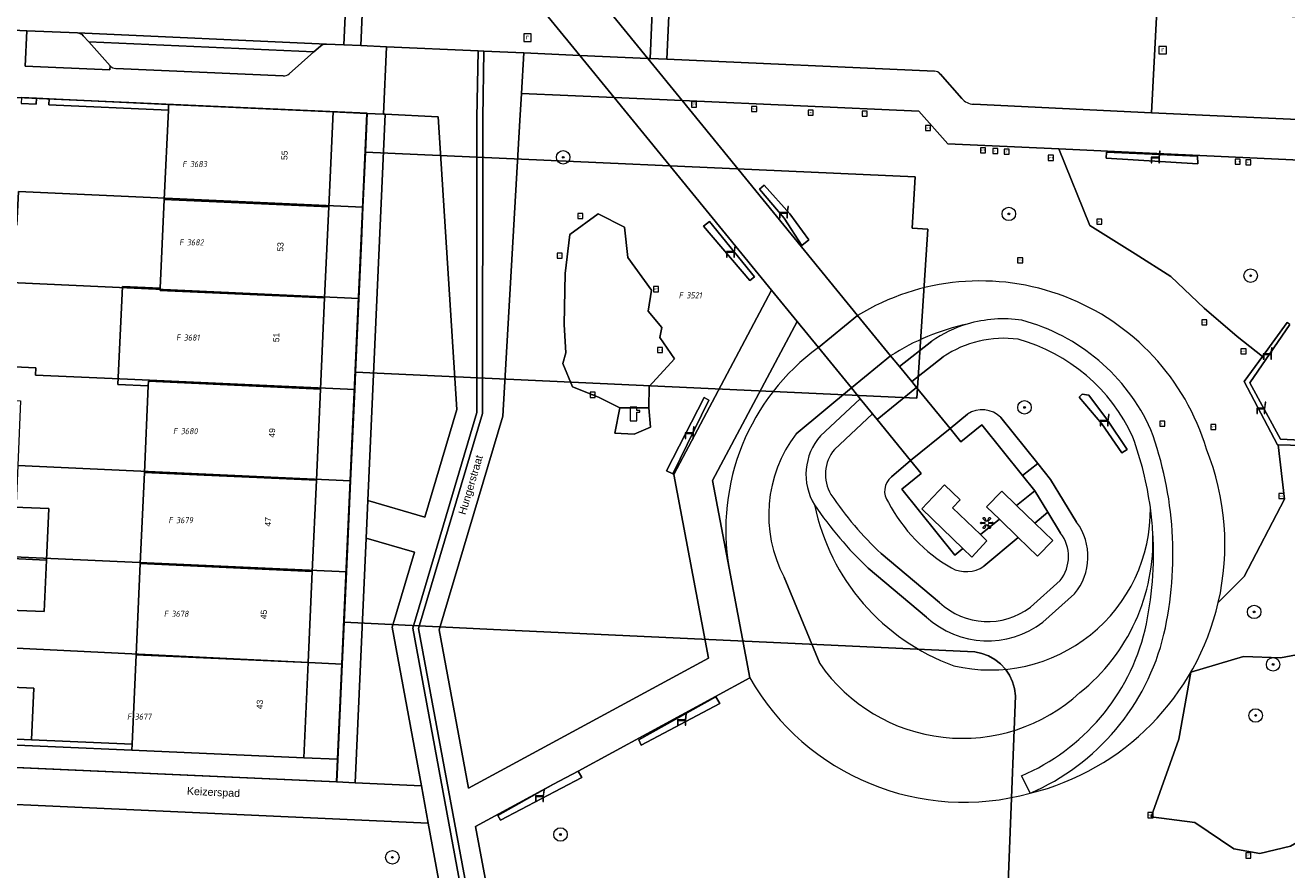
# Model space of a CAD drawing. Header units: metres. Extents: x 207466 to 209466, y 475780 to 477780.
# Tile 26 of 189: x 207797 to 207872, y 476339 to 476389. Entities that reach past the tile are written whole.
import ezdxf
from ezdxf.enums import TextEntityAlignment as Align

# ---------------------------------------------------------------- set-up
doc = ezdxf.new("R2010")
doc.units = ezdxf.units.M
doc.layers.get('0').update_dxf_attribs({"color": 253, "linetype": 'CONTINUOUS'})
for name, color, linetype, lineweight, true_color in [('B-RO-GR-BEPLANTING_CULTUUR_BOSPLANTSOEN-GV', 7, 'CONTINUOUS', 0, 0x6d8a47), ('B-RO-GR-BOOM-S', 7, 'CONTINUOUS', 0, 0x6d8a47), ('B-RO-OG-BEBOUWING-GV', 7, 'CONTINUOUS', 0, 0xa50000), ('B-RO-OG-BEBOUWING_LOODS-GV', 7, 'CONTINUOUS', 0, 0xa50000)]:
    doc.layers.add(name, color=color, linetype=linetype, lineweight=lineweight, true_color=true_color)
for name, color, linetype, lineweight in [('B-RO-IE-KUNSTOBJECT-S', 253, 'CONTINUOUS', 0), ('B-RO-IE-MEUBILAIR_WEGMEUBILAIR-S', 253, 'CONTINUOUS', 0), ('B-RO-IE-TERREINAFSCHEIDING_KUNSTMATIG_MUUR-GV', 253, 'CONTINUOUS', 0), ('B-RO-KL-POMP-S', 253, 'CONTINUOUS', 0), ('B-RO-OG-BEBOUWING-T18', 7, 'CONTINUOUS', 0), ('B-RO-OG-TERREIN_CULTUURSCHEIDING-GV', 253, 'CONTINUOUS', 0), ('B-RO-OG-TERREIN_ERF-GV', 253, 'CONTINUOUS', 0), ('B-RO-OG-TERREIN_ONBEGROEID-GV', 253, 'CONTINUOUS', 0), ('B-RO-OG-TOPOGRAFIE-T18', 7, 'CONTINUOUS', 0), ('B-RO-RI-GWA_RIOOLPUT-S', 253, 'CONTINUOUS', 0), ('B-RO-VH-VERHARDING_BEDRIJFSVLOERPLAAT-GV', 253, 'CONTINUOUS', 0), ('B-RO-VH-VERHARDING_BETON-GV', 253, 'CONTINUOUS', 0), ('B-RO-VH-VERHARDING_BETONSTRAATSTEEN-GV', 253, 'CONTINUOUS', 0), ('B-RO-VH-VERHARDING_HALFVERHARDING-GV', 253, 'CONTINUOUS', 0), ('B-RO-VH-VERHARDING_STRAATBAKSTEEN-GV', 253, 'CONTINUOUS', 0), ('B-RO-VH-VERHARDING_TEGEL-GV', 253, 'CONTINUOUS', 0), ('B-WE-KG-GRENS_PERCEEL-GV', 150, 'CONTINUOUS', 18), ('B-WE-KG-GRENS_PERCEEL-S', 150, 'CONTINUOUS', 25)]:
    doc.layers.add(name, color=color, linetype=linetype, lineweight=lineweight)
doc.styles.add('NLCS-ISO', font='NLCS-ISO.ttf')
doc.styles.add('NLCS-ISO-M200-T18', font='NLCS-ISO.ttf', dxfattribs={"height": 1.8})

# ---------------------------------------------------------------- blocks, each defined once
blk = doc.blocks.new('SKL-WATER_POMP-SO1')
at = {"color": 0, "linetype": 'ByBlock', "lineweight": -2, "flags": 128}
blk.add_lwpolyline([(1, 1.0924), (1, 2), (-1, 2), (-1, -2), (1, -2), (1, 0.5674), (1.8507, 0.5674), (1.8507, 1.0924), (1, 1.0924)], dxfattribs=at)
blk = doc.blocks.new('SRI-PUT_INSPECTIEPUT_RIOOLPUT-SO1')
at = {"color": 0, "linetype": 'ByBlock', "lineweight": -2, "flags": 128}
blk.add_lwpolyline([(-1.125, -1.125), (1.125, -1.125), (1.125, 1.125), (-1.125, 1.125), (-1.125, -1.125)], dxfattribs=at)
at = {"color": 0, "linetype": 'ByBlock', "lineweight": -2, "insert": (0, 0.2828), "char_height": 1.5, "attachment_point": 5, "line_spacing_factor": 0.8, "style": 'NLCS-ISO'}
blk.add_mtext('{\\C0;r}', dxfattribs=at)
blk = doc.blocks.new('SIE-WEG_ZITBANK-SO1')
at = {"color": 0, "linetype": 'ByBlock', "lineweight": -2, "flags": 128}
blk.add_lwpolyline([(-0.9125, -1.6313), (-0.9125, -0.2), (1.0875, -0.2), (1.0875, -1.6313), (1.2875, -1.6313), (1.2875, -0.2125), (1.5361, 1.7765), (1.3346, 1.7765), (1.1125, 0), (-1.1125, 0), (-1.1125, -1.6313), (-0.9125, -1.6313)], dxfattribs=at)
blk = doc.blocks.new('SIE-WEG_SPEELTOESTEL-SO1')
at = {"lineweight": -2, "flags": 128}
blk.add_lwpolyline([(-0.75, -0.75), (0.75, -0.75), (0.75, 0.75), (-0.75, 0.75), (-0.75, -0.75)], dxfattribs=at)
at = {"lineweight": -2, "insert": (0, 0), "char_height": 0.45, "attachment_point": 5, "line_spacing_factor": 0.8, "style": 'NLCS-ISO'}
blk.add_mtext('{\\C256;SPT}', dxfattribs=at)
blk = doc.blocks.new('SIE-KUNSTOBJECT-SO1')
at = {"color": 0, "linetype": 'ByBlock', "lineweight": -2, "extrusion": (0, 0, -1), "flags": 128}
blk.add_lwpolyline([(-0.2657, -0.73, -0.7002), (0.2657, -0.73), (0.557, -1.5303, 1), (1.0468, -1.2475), (0.4994, -0.5951, -0.7002), (0.7651, -0.1349), (1.6037, -0.2828, 1), (1.6037, 0.2828), (0.7651, 0.1349, -0.7002), (0.4994, 0.5951), (1.0468, 1.2475, 1), (0.557, 1.5303), (0.2657, 0.73, -0.7002), (-0.2657, 0.73), (-0.557, 1.5303, 1), (-1.0468, 1.2475), (-0.4994, 0.5951, -0.7002), (-0.7651, 0.1349), (-1.6037, 0.2828, 1), (-1.6037, -0.2828), (-0.7651, -0.1349, -0.7002), (-0.4994, -0.5951), (-1.0468, -1.2475, 1), (-0.557, -1.5303), (-0.2657, -0.73)], format="xyb", dxfattribs=at)
blk = doc.blocks.new('SGR-BOOM_01-SO1')
at = {"linetype": 'Continuous'}
h = blk.add_hatch(color=0, dxfattribs=at)
edge = h.paths.add_edge_path()
edge.add_arc((0, 0), 0.25, 0, 360)
at = {"color": 0, "linetype": 'ByBlock', "lineweight": -2}
for radius in [2, 0.25]:
    blk.add_circle((0, 0), radius, dxfattribs=at)
blk = doc.blocks.new('SKG-PERCEELNUMMER-SO')
at = {"style": 'NLCS-ISO', "oblique": 10, "flags": 1}
blk.add_attdef('GEMEENTECODE', text='', height=1.8, dxfattribs=at).set_placement((0, 2.55), align=Align.MIDDLE_CENTER)
at = {"style": 'NLCS-ISO', "oblique": 10}
blk.add_attdef('SECTIE', text='', height=1.8, dxfattribs=at).set_placement((-0.5, 0), align=Align.MIDDLE_RIGHT)
blk.add_attdef('PERCEELNUMMER', text='', height=1.8, dxfattribs=at).set_placement((0.5, 0), align=Align.MIDDLE_LEFT)

msp = doc.modelspace()

# ---------------------------------------------------------------- linework, layer by layer
at = {"layer": 'B-RO-GR-BEPLANTING_CULTUUR_BOSPLANTSOEN-GV', "flags": 128}
msp.add_lwpolyline([(207866.47, 476350.996), (207865.743, 476347.021), (207864.125, 476342.423), (207866.693, 476342.107), (207869.004, 476340.547), (207870.548, 476340.271), (207872.361, 476340.69), (207873.593, 476341.398), (207875.263, 476343.19), (207876.303, 476345.136), (207876.409, 476347.216), (207876.376, 476350.182), (207874.772, 476351.436), (207872.725, 476352.028), (207871.769, 476351.839), (207869.584, 476351.93), (207866.47, 476350.996)], dxfattribs=at)
at = {"layer": 'B-RO-IE-TERREINAFSCHEIDING_KUNSTMATIG_MUUR-GV', "flags": 128}
for points in [[(207798.136, 476384.951), (207797.237, 476384.992), (207797.221, 476384.643), (207798.12, 476384.602), (207798.136, 476384.951)], [(207805.954, 476384.594), (207798.885, 476384.917), (207798.869, 476384.567), (207805.938, 476384.244), (207805.954, 476384.594)], [(207797.836, 476346.993), (207794.739, 476347.13), (207794.723, 476346.78), (207803.779, 476346.381), (207803.794, 476346.731), (207797.836, 476346.993)]]:
    msp.add_lwpolyline(points, dxfattribs=at)
at = {"layer": 'B-RO-OG-BEBOUWING-GV', "flags": 128}
for points in [[(207815.686, 476384.149), (207805.954, 476384.594), (207805.938, 476384.244), (207805.7, 476378.97), (207815.432, 476378.53), (207815.686, 476384.149)], [(207815.432, 476378.53), (207805.7, 476378.97), (207805.462, 476373.715), (207805.456, 476373.578), (207815.188, 476373.137), (207815.432, 476378.53)], [(207815.188, 476373.137), (207805.456, 476373.578), (207805.462, 476373.715), (207803.217, 476373.817), (207802.955, 476368.023), (207804.753, 476367.941), (207804.765, 476368.205), (207814.944, 476367.745), (207815.188, 476373.137)], [(207814.944, 476367.745), (207804.765, 476368.205), (207804.753, 476367.941), (207804.521, 476362.812), (207814.7, 476362.352), (207814.944, 476367.745)], [(207814.7, 476362.352), (207804.521, 476362.812), (207804.278, 476357.42), (207814.457, 476356.959), (207814.7, 476362.352)], [(207798.856, 476360.671), (207796.804, 476360.761), (207796.672, 476357.712), (207798.723, 476357.623), (207798.856, 476360.671)], [(207798.723, 476357.623), (207796.672, 476357.712), (207796.539, 476354.663), (207798.59, 476354.574), (207798.723, 476357.623)], [(207814.457, 476356.959), (207804.278, 476357.42), (207804.034, 476352.027), (207814.213, 476351.566), (207814.457, 476356.959)], [(207814.213, 476351.566), (207804.034, 476352.027), (207803.794, 476346.731), (207803.779, 476346.381), (207813.958, 476345.921), (207814.213, 476351.566)], [(207797.97, 476350.04), (207794.873, 476350.177), (207794.739, 476347.13), (207797.836, 476346.993), (207797.97, 476350.04)]]:
    msp.add_lwpolyline(points, dxfattribs=at)
at = {"layer": 'B-RO-OG-BEBOUWING_LOODS-GV', "flags": 128}
for points in [[(207852.965, 476358.306), (207853.491, 476357.796), (207854.395, 476358.767), (207854.004, 476359.141), (207852.363, 476360.71), (207852.817, 476361.197), (207851.882, 476362.083), (207850.547, 476360.649), (207852.965, 476358.306)], [(207856.145, 476360.862), (207855.271, 476361.709), (207854.372, 476360.783), (207855.131, 476360.047), (207856.242, 476358.969), (207857.395, 476357.851), (207858.295, 476358.778), (207857.234, 476359.807), (207856.145, 476360.862)]]:
    msp.add_lwpolyline(points, dxfattribs=at)
at = {"layer": 'B-RO-OG-TERREIN_CULTUURSCHEIDING-GV', "flags": 128}
for points in [[(207801.227, 476388.287), (207800.902, 476388.652), (207800.828, 476388.719), (207800.743, 476388.77), (207800.649, 476388.804), (207800.551, 476388.818), (207797.566, 476388.951), (207797.471, 476386.853), (207802.474, 476386.63), (207802.485, 476386.881), (207801.227, 476388.287)], [(207841.643, 476373.602), (207832.336, 476385), (207826.842, 476385.245), (207826.745, 476383.644), (207825.733, 476366.137), (207821.975, 476353.505), (207823.708, 476344.132), (207837.909, 476351.818), (207835.864, 476362.688), (207841.643, 476373.602)], [(207872.01, 476361.224), (207871.639, 476364.451), (207871.598, 476364.452), (207869.616, 476368.192), (207870.7, 476369.681), (207869.213, 476370.859), (207867.255, 476372.527), (207865.284, 476374.411), (207863.176, 476375.757), (207860.491, 476377.43), (207858.65, 476381.954), (207852.081, 476382.264), (207850.371, 476384.197), (207836.363, 476384.821), (207846.737, 476372.099)], [(207821.907, 476383.865), (207818.782, 476384.008), (207817.749, 476361.151), (207821.118, 476360.165), (207823.013, 476366.533), (207821.907, 476383.865)], [(207875.478, 476381.178), (207864.021, 476381.701), (207858.65, 476381.954), (207860.491, 476377.43), (207863.176, 476375.757), (207865.284, 476374.411), (207867.255, 476372.527), (207869.213, 476370.859), (207870.7, 476369.681), (207872.159, 476371.684)], [(207861.478, 476381.762), (207866.853, 476381.537), (207866.877, 476381.074), (207861.461, 476381.413), (207861.478, 476381.762)], [(207840.933, 476379.573), (207841.207, 476379.804), (207842.731, 476378.123), (207843.859, 476376.57), (207843.442, 476376.246), (207842.39, 476377.851), (207840.933, 476379.573)], [(207834.379, 476366.632), (207834.479, 476365.491), (207833.503, 476365.082), (207832.362, 476365.138), (207832.667, 476366.638), (207831.395, 476367.275), (207829.87, 476367.881), (207829.288, 476369.261), (207829.474, 476369.895), (207829.366, 476371.576), (207829.419, 476374.584), (207829.707, 476376.901), (207831.388, 476378.113), (207832.93, 476377.334), (207833.14, 476375.53), (207834.543, 476373.603), (207834.347, 476372.357), (207835.142, 476371.395), (207835.025, 476370.803), (207835.892, 476369.545), (207834.402, 476367.896), (207834.379, 476366.632)], [(207837.618, 476377.38), (207837.974, 476377.667), (207840.636, 476374.396), (207840.368, 476374.173), (207837.618, 476377.38)], [(207844.416, 476370.206), (207843.154, 476371.751), (207838.156, 476362.342), (207839.134, 476357.15)], [(207846.737, 476372.099), (207848.694, 476369.714)], [(207872.318, 476371.569), (207869.963, 476368.113), (207871.763, 476364.773), (207875.321, 476364.605)], [(207843.104, 476365.096), (207846.375, 476367.811), (207844.416, 476370.206)], [(207848.694, 476369.714), (207849.214, 476369.081), (207851.128, 476370.586)], [(207851.808, 476369.658), (207849.943, 476368.192), (207850.226, 476367.848), (207852.227, 476365.41), (207853.242, 476366.27)], [(207846.891, 476367.178), (207846.375, 476367.811), (207843.104, 476365.096)], [(207837.65, 476367.243), (207837.94, 476367.093), (207835.802, 476362.721), (207835.421, 476362.907), (207837.65, 476367.243)], [(207844.539, 476364.984), (207846.891, 476367.178)], [(207860.426, 476367.395), (207861.538, 476365.897), (207862.691, 476364.168), (207862.371, 476363.965), (207861.195, 476365.695), (207859.851, 476367.265), (207860.024, 476367.452), (207860.426, 476367.395)], [(207848.744, 476362.548), (207849.878, 476363.523), (207847.898, 476365.938), (207847.618, 476366.283), (207845.364, 476364.178)], [(207853.242, 476366.27), (207852.227, 476365.41)], [(207852.227, 476365.41), (207852.853, 476364.631), (207854.089, 476365.625), (207856.501, 476362.624), (207857.398, 476363.345), (207855.216, 476366.059)], [(207855.216, 476366.059), (207857.398, 476363.345), (207858.165, 476362.39), (207859.7, 476359.868)], [(207875.309, 476364.342), (207871.639, 476364.451), (207872.01, 476361.224), (207869.614, 476356.645), (207868.09, 476355.121)], [(207855.131, 476360.047), (207854.004, 476359.141), (207854.395, 476358.767), (207853.491, 476357.796), (207852.965, 476358.306), (207852.49, 476357.924), (207849.358, 476361.822), (207850.505, 476362.743), (207849.878, 476363.523), (207848.744, 476362.548)], [(207857.222, 476361.728), (207856.145, 476360.862), (207857.234, 476359.807), (207857.998, 476360.452), (207857.222, 476361.728)], [(207868.09, 476355.121), (207869.614, 476356.645), (207872.01, 476361.224)], [(207858.747, 476359.221), (207857.998, 476360.452), (207857.234, 476359.807), (207858.295, 476358.778), (207857.395, 476357.851), (207856.242, 476358.969), (207854.213, 476357.257)], [(207854.213, 476357.257), (207856.242, 476358.969), (207855.131, 476360.047)], [(207820.503, 476358.096), (207817.649, 476358.925), (207816.994, 476344.452), (207820.916, 476344.275), (207819.181, 476353.654), (207820.503, 476358.096)], [(207848.131, 476358.007), (207851.582, 476355.115)], [(207839.134, 476357.15), (207840.358, 476350.652)], [(207844.496, 476351.504), (207842.392, 476356.618)], [(207842.392, 476356.618), (207844.496, 476351.504)], [(207850.821, 476354.252), (207847.366, 476357.148)], [(207856.968, 476354.836), (207858.736, 476356.42)], [(207859.571, 476355.624), (207857.702, 476353.95)], [(207866.47, 476350.996), (207869.584, 476351.93), (207871.769, 476351.839), (207872.725, 476352.028), (207874.772, 476351.436), (207876.376, 476350.182), (207876.409, 476347.216), (207876.303, 476345.136), (207875.263, 476343.19), (207873.593, 476341.398), (207872.361, 476340.69), (207870.548, 476340.271), (207869.004, 476340.547), (207866.693, 476342.107), (207864.125, 476342.423), (207865.743, 476347.021), (207866.47, 476350.996)], [(207840.358, 476350.652), (207830.19, 476345.144), (207830.41, 476344.764), (207825.608, 476342.226), (207825.44, 476342.506), (207828.741, 476344.359), (207824.129, 476341.861), (207824.752, 476338.49), (207825.694, 476333.329), (207901.364, 476329.964), (207901.323, 476331.085)], [(207833.78, 476346.982), (207838.355, 476349.536), (207838.582, 476349.139), (207833.931, 476346.676), (207833.78, 476346.982)], [(207815.956, 476345.844), (207813.958, 476345.921), (207803.779, 476346.381), (207794.723, 476346.78), (207794.666, 476345.46), (207815.895, 476344.501), (207815.956, 476345.844)], [(207856.944, 476343.828), (207856.433, 476344.86)], [(207821.327, 476342.054), (207773.367, 476344.219), (207772.963, 476335.751), (207822.911, 476333.43), (207822.077, 476337.998), (207821.327, 476342.054)]]:
    msp.add_lwpolyline(points, dxfattribs=at)
at = {"layer": 'B-RO-OG-TERREIN_CULTUURSCHEIDING-GV'}
for centre, radius, start, end in [((207854.012, 476360.181), 13.963, 16.72062, 121.39862), ((207854.012, 476360.181), 13.963, 16.72062, 121.39862), ((207856.06, 476358.318), 13.569, 102.03186, 122.87569), ((207856.06, 476358.318), 13.569, 102.03186, 122.87569), ((207855.354, 476364.431), 7.466, 106.52121, 124.47526), ((207855.37, 476364.382), 7.518, 81.60022, 106.52824), ((207853.466, 476360.557), 11.655, 24.20119, 75.0754), ((207855.366, 476364.406), 6.343, 82.12648, 124.11783), ((207852.263, 476359.435), 13.326, 126.0736, 189.87334), ((207852.263, 476359.435), 13.326, 126.0736, 189.87334), ((207853.474, 476360.565), 10.495, 24.39882, 74.74938), ((207854.1, 476364.96), 1.566, 44.56507, 123.23262), ((207854.1, 476364.96), 1.566, 44.56507, 123.23262), ((207849.339, 476360.303), 7.864, 142.45387, 207.94502), ((207849.339, 476360.303), 7.864, 142.45387, 207.94502), ((207847.16, 476362.7), 3.477, 138.93063, 211.38231), ((207843.949, 476357.948), 20.31, 7.88118, 20.01653), ((207844.043, 476357.973), 21.362, 347.17933, 20.15843), ((207847.162, 476362.699), 2.328, 140.54784, 210.75649), ((207853.331, 476358.539), 15.149, 346.9603, 21.93461), ((207853.331, 476358.539), 15.149, 346.9603, 21.93461), ((207849.412, 476361.706), 1.075, 128.42253, 218.08712), ((207849.412, 476361.706), 1.075, 128.42253, 218.08712), ((207862.747, 476373.417), 21.239, 214.10412, 226.5137), ((207857.179, 476365.573), 9.732, 207.73916, 239.81988), ((207857.179, 476365.573), 9.732, 207.73916, 239.81988), ((207862.763, 476373.428), 22.408, 214.02771, 226.59725), ((207856.831, 476363.507), 12.907, 191.70158, 250.04138), ((207856.831, 476363.507), 12.907, 191.70158, 250.04138), ((207854.596, 476360.595), 9.472, 256.74954, 0.83606), ((207854.596, 476360.595), 9.472, 256.74954, 0.83606), ((207844.532, 476358.035), 19.721, 3.53359, 7.86464), ((207856.94, 476357.828), 3.432, 320.04681, 36.47115), ((207856.941, 476357.828), 2.281, 321.89055, 37.65943), ((207852.678, 476358.796), 11.545, 308.72427, 2.25192), ((207852.678, 476358.796), 11.545, 308.72427, 2.25192), ((207844.108, 476357.969), 20.147, 347.17308, 3.64584), ((207853.168, 476358.837), 1.894, 242.27988, 303.48648), ((207853.168, 476358.837), 1.894, 242.27988, 303.48648), ((207854.441, 476358.18), 4.191, 226.99119, 307.07815), ((207853.332, 476358.54), 15.149, 283.79354, 346.95715), ((207853.332, 476358.54), 15.149, 283.79354, 346.95715), ((207854.44, 476358.179), 5.34, 227.33224, 307.64168), ((207851.483, 476356.476), 12.627, 293.08126, 346.34854), ((207851.483, 476356.477), 13.778, 293.35278, 346.38128), ((207852.946, 476357.358), 10.28, 214.71649, 312.57863), ((207852.946, 476357.358), 10.28, 214.71649, 312.57863), ((207853.043, 476357.915), 14.617, 209.79277, 285.47963), ((207853.043, 476357.915), 14.617, 209.79277, 285.47963)]:
    msp.add_arc(centre, radius, start, end, dxfattribs=at)
at = {"layer": 'B-RO-OG-TERREIN_ERF-GV', "flags": 128}
for points in [[(207794.873, 476350.177), (207797.97, 476350.04), (207797.836, 476346.993), (207803.794, 476346.731), (207804.034, 476352.027), (207804.278, 476357.42), (207804.521, 476362.812), (207804.753, 476367.941), (207802.955, 476368.023), (207803.217, 476373.817), (207805.462, 476373.715), (207805.7, 476378.97), (207805.938, 476384.244), (207798.869, 476384.567), (207798.885, 476384.917), (207798.136, 476384.951), (207798.12, 476384.602), (207797.221, 476384.643)], [(207817.683, 476384.058), (207815.686, 476384.149), (207815.432, 476378.53), (207815.188, 476373.137), (207814.944, 476367.745), (207814.7, 476362.352), (207814.457, 476356.959), (207814.213, 476351.566), (207813.958, 476345.921), (207815.956, 476345.844), (207817.683, 476384.058)], [(207796.804, 476360.761), (207798.856, 476360.671), (207798.723, 476357.623), (207798.59, 476354.574), (207796.539, 476354.663)]]:
    msp.add_lwpolyline(points, dxfattribs=at)
at = {"layer": 'B-RO-OG-TERREIN_ONBEGROEID-GV', "flags": 128}
for points in [[(207861.478, 476381.762), (207861.461, 476381.413), (207866.877, 476381.074), (207866.853, 476381.537), (207861.478, 476381.762)], [(207840.933, 476379.573), (207842.39, 476377.851), (207843.442, 476376.246), (207843.859, 476376.57), (207842.731, 476378.123), (207841.207, 476379.804), (207840.933, 476379.573)], [(207832.667, 476366.638), (207834.379, 476366.632), (207834.402, 476367.896), (207835.892, 476369.545), (207835.025, 476370.803), (207835.142, 476371.395), (207834.347, 476372.357), (207834.543, 476373.603), (207833.14, 476375.53), (207832.93, 476377.334), (207831.388, 476378.113), (207829.707, 476376.901), (207829.419, 476374.584), (207829.366, 476371.576), (207829.474, 476369.895), (207829.288, 476369.261), (207829.87, 476367.881), (207831.395, 476367.275), (207832.667, 476366.638)], [(207837.618, 476377.38), (207840.368, 476374.173), (207840.636, 476374.396), (207837.974, 476377.667), (207837.618, 476377.38)], [(207871.763, 476364.773), (207869.963, 476368.113), (207872.318, 476371.569), (207872.159, 476371.684), (207870.7, 476369.681), (207869.616, 476368.192), (207871.598, 476364.452), (207871.639, 476364.451), (207875.309, 476364.342), (207875.321, 476364.605), (207871.763, 476364.773)], [(207837.65, 476367.243), (207835.421, 476362.907), (207835.802, 476362.721), (207837.94, 476367.093), (207837.65, 476367.243)], [(207860.426, 476367.395), (207860.024, 476367.452), (207859.851, 476367.265), (207861.195, 476365.695), (207862.371, 476363.965), (207862.691, 476364.168), (207861.538, 476365.897), (207860.426, 476367.395)], [(207833.78, 476346.982), (207833.931, 476346.676), (207838.582, 476349.139), (207838.355, 476349.536), (207833.78, 476346.982)], [(207830.41, 476344.764), (207830.19, 476345.144), (207828.741, 476344.359), (207825.44, 476342.506), (207825.608, 476342.226), (207830.41, 476344.764)]]:
    msp.add_lwpolyline(points, dxfattribs=at)
at = {"layer": 'B-RO-VH-VERHARDING_BEDRIJFSVLOERPLAAT-GV', "flags": 128}
for points in [[(207846.737, 476372.099), (207844.416, 476370.206), (207846.375, 476367.811), (207848.694, 476369.714), (207846.737, 476372.099)], [(207850.226, 476367.848), (207847.898, 476365.938), (207849.878, 476363.523), (207852.227, 476365.41), (207850.226, 476367.848)]]:
    msp.add_lwpolyline(points, dxfattribs=at)
at = {"layer": 'B-RO-VH-VERHARDING_BETON-GV', "flags": 128}
msp.add_lwpolyline([(207834.379, 476366.632), (207832.667, 476366.638), (207832.362, 476365.138), (207833.503, 476365.082), (207834.479, 476365.491), (207834.379, 476366.632)], dxfattribs=at)
at = {"layer": 'B-RO-VH-VERHARDING_BETONSTRAATSTEEN-GV', "flags": 128}
for points in [[(207763.664, 476390.461), (207772.824, 476390.053), (207774.883, 476389.961), (207778.629, 476389.794), (207782.076, 476389.641), (207783.225, 476389.59), (207789.224, 476389.323), (207790.373, 476389.271), (207793.82, 476389.118), (207797.566, 476388.951), (207800.551, 476388.818), (207815.298, 476388.161), (207816.33, 476388.115), (207816.597, 476394.109), (207816.49, 476394.114), (207805.501, 476394.604), (207803.503, 476394.693), (207799.096, 476394.889), (207785.939, 476395.475), (207784.164, 476395.554), (207763.879, 476396.457), (207763.664, 476390.461)], [(207829.248, 476393.546), (207825.211, 476393.726), (207830.3, 476387.493), (207834.33, 476387.314), (207829.248, 476393.546)], [(207859.964, 476392.178), (207848.708, 476392.679), (207846.71, 476392.768), (207835.721, 476393.258), (207835.454, 476387.264), (207851.282, 476386.559)], [(207853.592, 476384.596), (207864.13, 476384.098), (207864.451, 476390.126)], [(207927.541, 476387.281), (207920.719, 476387.642), (207918.574, 476387.756), (207901.88, 476388.519), (207900.139, 476387.133), (207899.561, 476386.97), (207898.402, 476387.047), (207883.968, 476387.754), (207883.955, 476387.578), (207880.749, 476387.798), (207879.135, 476389.472), (207864.902, 476390.106), (207864.451, 476390.126), (207864.13, 476384.098), (207893.13, 476382.775)], [(207800.551, 476388.818), (207800.649, 476388.804), (207800.743, 476388.77), (207800.828, 476388.719), (207800.902, 476388.652), (207801.227, 476388.287), (207814.555, 476387.694), (207814.946, 476388.037), (207815.023, 476388.093), (207815.11, 476388.133), (207815.203, 476388.156), (207815.298, 476388.161), (207800.551, 476388.818)], [(207814.555, 476387.694), (207801.227, 476388.287), (207802.485, 476386.881)], [(207813.084, 476386.398), (207814.555, 476387.694)], [(207834.33, 476387.314), (207830.3, 476387.493), (207832.336, 476385), (207836.363, 476384.821), (207834.33, 476387.314)], [(207802.836, 476386.714), (207812.732, 476386.274)], [(207851.634, 476386.391), (207852.913, 476384.946)], [(207836.363, 476384.821), (207832.336, 476385), (207841.643, 476373.602), (207843.154, 476371.751), (207844.416, 476370.206), (207846.737, 476372.099), (207836.363, 476384.821)], [(207850.226, 476367.848), (207849.943, 476368.192), (207849.214, 476369.081), (207848.694, 476369.714), (207846.375, 476367.811), (207846.891, 476367.178), (207847.618, 476366.283), (207847.898, 476365.938), (207850.226, 476367.848)], [(207854.089, 476365.625), (207852.853, 476364.631), (207852.227, 476365.41), (207849.878, 476363.523), (207850.505, 476362.743), (207849.358, 476361.822), (207852.49, 476357.924), (207852.965, 476358.306), (207850.547, 476360.649), (207851.882, 476362.083), (207852.817, 476361.197), (207852.363, 476360.71), (207854.004, 476359.141), (207855.131, 476360.047), (207854.372, 476360.783), (207855.271, 476361.709), (207856.145, 476360.862), (207857.222, 476361.728), (207856.501, 476362.624), (207854.089, 476365.625)]]:
    msp.add_lwpolyline(points, dxfattribs=at)
at = {"layer": 'B-RO-VH-VERHARDING_BETONSTRAATSTEEN-GV'}
for centre, radius, start, end in [((207802.859, 476387.216), 0.502, 221.78159, 267.32975), ((207812.754, 476386.774), 0.501, 267.53633, 311.27561), ((207851.256, 476386.051), 0.508, 41.92136, 87.0509), ((207853.63, 476385.503), 0.907, 217.83919, 267.62186)]:
    msp.add_arc(centre, radius, start, end, dxfattribs=at)
at = {"layer": 'B-RO-VH-VERHARDING_HALFVERHARDING-GV', "flags": 128}
for points in [[(207851.128, 476370.586), (207849.214, 476369.081), (207849.943, 476368.192), (207851.808, 476369.658)], [(207847.618, 476366.283), (207846.891, 476367.178), (207844.539, 476364.984)], [(207845.364, 476364.178), (207847.618, 476366.283)], [(207859.7, 476359.868), (207858.165, 476362.39), (207857.398, 476363.345), (207856.501, 476362.624), (207857.222, 476361.728), (207857.998, 476360.452), (207858.747, 476359.221)], [(207851.582, 476355.115), (207848.131, 476358.007)], [(207847.366, 476357.148), (207850.821, 476354.252)], [(207858.736, 476356.42), (207856.968, 476354.836)], [(207857.702, 476353.95), (207859.571, 476355.624)], [(207856.433, 476344.86), (207856.944, 476343.828)]]:
    msp.add_lwpolyline(points, dxfattribs=at)
at = {"layer": 'B-RO-VH-VERHARDING_HALFVERHARDING-GV'}
for centre, radius, start, end in [((207855.354, 476364.431), 7.466, 106.52121, 124.47526), ((207855.37, 476364.382), 7.518, 81.60022, 106.52824), ((207853.466, 476360.557), 11.655, 24.20119, 75.0754), ((207855.366, 476364.406), 6.343, 82.12648, 124.11783), ((207853.474, 476360.565), 10.495, 24.39882, 74.74938), ((207847.16, 476362.7), 3.477, 138.93063, 211.38231), ((207843.949, 476357.948), 20.31, 7.88118, 20.01653), ((207844.043, 476357.973), 21.362, 347.17933, 20.15843), ((207847.162, 476362.699), 2.328, 140.54784, 210.75649), ((207862.747, 476373.417), 21.239, 214.10412, 226.5137), ((207862.763, 476373.428), 22.408, 214.02771, 226.59725), ((207844.532, 476358.035), 19.721, 3.53359, 7.86464), ((207856.94, 476357.828), 3.432, 320.04681, 36.47115), ((207856.941, 476357.828), 2.281, 321.89055, 37.65943), ((207844.108, 476357.969), 20.147, 347.17308, 3.64584), ((207854.441, 476358.18), 4.191, 226.99119, 307.07815), ((207854.44, 476358.179), 5.34, 227.33224, 307.64168), ((207851.483, 476356.476), 12.627, 293.08126, 346.34854), ((207851.483, 476356.477), 13.778, 293.35278, 346.38128)]:
    msp.add_arc(centre, radius, start, end, dxfattribs=at)
at = {"layer": 'B-RO-VH-VERHARDING_STRAATBAKSTEEN-GV', "flags": 128}
for points in [[(207817.596, 476394.065), (207816.597, 476394.109), (207816.33, 476388.115), (207817.329, 476388.071), (207817.596, 476394.065)], [(207825.211, 476393.726), (207818.638, 476394.018), (207817.596, 476394.065), (207817.329, 476388.071), (207818.86, 476388.003), (207824.268, 476387.762), (207824.608, 476387.747), (207826.986, 476387.641), (207830.3, 476387.493), (207825.211, 476393.726)], [(207834.722, 476393.302), (207833.573, 476393.353), (207829.377, 476393.54), (207829.248, 476393.546), (207834.33, 476387.314), (207834.455, 476387.308), (207834.722, 476393.302)], [(207835.721, 476393.258), (207834.722, 476393.302), (207834.455, 476387.308), (207835.454, 476387.264), (207835.721, 476393.258)], [(207823.247, 476338.213), (207820.403, 476353.589), (207824.203, 476366.36), (207824.204, 476383.791), (207824.268, 476387.762), (207818.86, 476388.003), (207818.682, 476384.012), (207818.782, 476384.008), (207821.907, 476383.865), (207823.013, 476366.533), (207821.118, 476360.165), (207817.749, 476361.151), (207817.649, 476358.925), (207820.503, 476358.096), (207819.181, 476353.654), (207820.916, 476344.275), (207821.327, 476342.054), (207822.077, 476337.998)], [(207824.608, 476387.747), (207824.268, 476387.762), (207824.204, 476383.791), (207824.203, 476366.36), (207820.403, 476353.589), (207823.247, 476338.213), (207825.944, 476323.442), (207828.056, 476311.687), (207825.142, 476297.94), (207822.445, 476285.177), (207822.789, 476285.161), (207825.474, 476297.87), (207828.403, 476311.682), (207826.279, 476323.502), (207823.582, 476338.275), (207820.752, 476353.57), (207824.543, 476366.31), (207824.544, 476383.788), (207824.608, 476387.747)], [(207824.752, 476338.49), (207824.129, 476341.861), (207828.741, 476344.359), (207830.19, 476345.144), (207840.358, 476350.652), (207839.134, 476357.15), (207838.156, 476362.342), (207843.154, 476371.751), (207841.643, 476373.602), (207835.864, 476362.688), (207837.909, 476351.818), (207823.708, 476344.132), (207821.975, 476353.505), (207825.733, 476366.137), (207826.745, 476383.644), (207826.842, 476385.245), (207826.986, 476387.641), (207824.608, 476387.747), (207824.544, 476383.788), (207824.543, 476366.31), (207820.752, 476353.57), (207823.582, 476338.275)]]:
    msp.add_lwpolyline(points, dxfattribs=at)
at = {"layer": 'B-RO-VH-VERHARDING_TEGEL-GV', "flags": 128}
for points in [[(207797.566, 476388.951), (207793.82, 476389.118)], [(207802.485, 476386.881), (207802.474, 476386.63), (207797.471, 476386.853), (207797.566, 476388.951)], [(207797.237, 476384.992), (207798.136, 476384.951), (207798.885, 476384.917), (207805.954, 476384.594), (207815.686, 476384.149), (207817.683, 476384.058), (207818.682, 476384.012), (207818.86, 476388.003), (207817.329, 476388.071), (207816.33, 476388.115), (207815.298, 476388.161), (207815.203, 476388.156), (207815.11, 476388.133), (207815.023, 476388.093), (207814.946, 476388.037), (207814.555, 476387.694), (207813.084, 476386.398)], [(207830.3, 476387.493), (207826.986, 476387.641), (207826.842, 476385.245), (207832.336, 476385), (207830.3, 476387.493)], [(207851.282, 476386.559), (207835.454, 476387.264), (207834.455, 476387.308), (207834.33, 476387.314), (207836.363, 476384.821), (207850.371, 476384.197), (207852.081, 476382.264), (207858.65, 476381.954), (207864.021, 476381.701), (207875.478, 476381.178), (207897.559, 476380.171)], [(207812.732, 476386.274), (207802.836, 476386.714)], [(207852.913, 476384.946), (207851.634, 476386.391)], [(207864.13, 476384.098), (207853.592, 476384.596)], [(207818.782, 476384.008), (207818.682, 476384.012), (207817.683, 476384.058), (207815.956, 476345.844), (207815.895, 476344.501), (207816.994, 476344.452), (207817.649, 476358.925), (207817.749, 476361.151), (207818.782, 476384.008)], [(207893.794, 476382.704), (207893.13, 476382.775), (207864.13, 476384.098)], [(207794.666, 476345.46), (207774.188, 476346.384), (207774.459, 476352.352), (207773.757, 476352.375), (207773.367, 476344.219), (207821.327, 476342.054), (207820.916, 476344.275), (207816.994, 476344.452), (207815.895, 476344.501), (207794.666, 476345.46)]]:
    msp.add_lwpolyline(points, dxfattribs=at)
at = {"layer": 'B-RO-VH-VERHARDING_TEGEL-GV'}
for centre, radius, start, end in [((207802.859, 476387.216), 0.502, 221.78159, 267.32975), ((207812.754, 476386.774), 0.501, 267.53633, 311.27561), ((207851.256, 476386.051), 0.508, 41.92136, 87.0509), ((207853.63, 476385.503), 0.907, 217.83919, 267.62186)]:
    msp.add_arc(centre, radius, start, end, dxfattribs=at)
at = {"layer": 'B-WE-KG-GRENS_PERCEEL-GV'}
for points in [[(207796.97, 476377.438), (207797.061, 476379.438), (207817.457, 476378.502), (207817.605, 476381.76), (207817.71, 476384.07), (207794.307, 476385.128), (207794.205, 476382.825), (207793.973, 476377.575)], [(207817.605, 476381.76), (207817.457, 476378.502), (207817.367, 476376.504), (207817.213, 476373.107), (207817.016, 476368.744), (207850.252, 476367.202), (207850.887, 476377.202), (207849.961, 476377.259), (207850.154, 476380.299)], [(207795.305, 476374.115), (207817.213, 476373.107), (207817.367, 476376.504), (207817.457, 476378.502), (207797.061, 476379.438), (207796.97, 476377.438), (207793.973, 476377.575), (207793.885, 476375.571), (207795.374, 476375.515)], [(207798.092, 476368.998), (207798.073, 476368.578), (207803.529, 476368.328), (207816.969, 476367.713), (207817.016, 476368.744), (207817.213, 476373.107), (207795.305, 476374.115), (207795.11, 476369.761), (207795.082, 476369.135)], [(207798.073, 476368.578), (207798.092, 476368.998), (207795.082, 476369.135), (207794.993, 476367.143), (207797.191, 476367.041), (207797.021, 476363.22), (207816.725, 476362.319), (207816.969, 476367.713), (207803.529, 476368.328)], [(207816.725, 476362.319), (207797.021, 476363.22), (207796.782, 476357.825), (207816.481, 476356.924)], [(207816.481, 476356.924), (207796.782, 476357.825), (207796.665, 476354.786), (207796.543, 476352.435), (207816.235, 476351.47), (207816.347, 476353.947)], [(207816.235, 476351.47), (207796.543, 476352.435), (207795.034, 476352.51), (207794.715, 476345.456), (207815.92, 476344.497)]]:
    msp.add_lwpolyline(points, close=True, dxfattribs=at)
for points in [[(207794.307, 476385.128), (207817.71, 476384.07), (207817.605, 476381.76), (207850.154, 476380.299), (207849.961, 476377.259), (207850.887, 476377.202), (207850.252, 476367.202), (207817.016, 476368.744), (207816.969, 476367.713), (207816.725, 476362.319), (207816.481, 476356.924), (207816.347, 476353.947), (207825.193, 476353.524), (207853.252, 476352.211), (207853.677, 476352.188), (207854.093, 476352.101), (207854.491, 476351.951), (207854.861, 476351.741), (207855.195, 476351.478), (207855.484, 476351.166), (207855.722, 476350.814), (207855.904, 476350.429), (207856.024, 476350.021), (207856.081, 476349.6), (207855.415, 476332.463)], [(207855.415, 476332.463), (207856.081, 476349.6), (207856.024, 476350.021), (207855.904, 476350.429), (207855.722, 476350.814), (207855.484, 476351.166), (207855.195, 476351.478), (207854.861, 476351.741), (207854.491, 476351.951), (207854.093, 476352.101), (207853.677, 476352.188), (207853.252, 476352.211), (207825.193, 476353.524), (207816.347, 476353.947), (207816.235, 476351.47), (207815.92, 476344.497), (207794.715, 476345.456), (207793.841, 476345.495), (207793.194, 476332.62)]]:
    msp.add_lwpolyline(points, dxfattribs=at)

# ---------------------------------------------------------------- block references
at = {"layer": 'B-RO-GR-BOOM-S', "xscale": 0.2, "yscale": 0.2, "zscale": 0.2}
for p in [(207829.31, 476381.461), (207855.693, 476378.112), (207870.001, 476374.455), (207856.62, 476366.66), (207870.211, 476354.56), (207871.333, 476351.452), (207870.298, 476348.432), (207829.149, 476341.387), (207819.197, 476340.034)]:
    msp.add_blockref('SGR-BOOM_01-SO1', p, dxfattribs=at)
at = {"layer": 'B-RO-IE-KUNSTOBJECT-S', "xscale": 0.2, "yscale": 0.2, "zscale": 0.2}
msp.add_blockref('SIE-KUNSTOBJECT-SO1', (207854.389, 476359.82), dxfattribs=at)
at = {"layer": 'B-RO-IE-MEUBILAIR_WEGMEUBILAIR-S', "xscale": 0.2, "yscale": 0.2, "zscale": 0.2}
for name, p in [('SIE-WEG_SPEELTOESTEL-SO1', (207837.047, 476384.584)), ('SIE-WEG_SPEELTOESTEL-SO1', (207840.617, 476384.315)), ('SIE-WEG_SPEELTOESTEL-SO1', (207843.952, 476384.097)), ('SIE-WEG_SPEELTOESTEL-SO1', (207847.157, 476384.048)), ('SIE-WEG_SPEELTOESTEL-SO1', (207850.898, 476383.192)), ('SIE-WEG_SPEELTOESTEL-SO1', (207854.167, 476381.88)), ('SIE-WEG_SPEELTOESTEL-SO1', (207854.889, 476381.833)), ('SIE-WEG_SPEELTOESTEL-SO1', (207855.558, 476381.8)), ('SIE-WEG_SPEELTOESTEL-SO1', (207858.174, 476381.43)), ('SIE-WEG_ZITBANK-SO1', (207864.344, 476381.464)), ('SIE-WEG_SPEELTOESTEL-SO1', (207869.24, 476381.203)), ('SIE-WEG_SPEELTOESTEL-SO1', (207869.865, 476381.163)), ('SIE-WEG_ZITBANK-SO1', (207842.333, 476378.202)), ('SIE-WEG_SPEELTOESTEL-SO1', (207830.325, 476377.983)), ('SIE-WEG_SPEELTOESTEL-SO1', (207861.041, 476377.647)), ('SIE-WEG_ZITBANK-SO1', (207839.2, 476375.883)), ('SIE-WEG_SPEELTOESTEL-SO1', (207829.104, 476375.638)), ('SIE-WEG_SPEELTOESTEL-SO1', (207856.359, 476375.357)), ('SIE-WEG_SPEELTOESTEL-SO1', (207834.802, 476373.657)), ('SIE-WEG_SPEELTOESTEL-SO1', (207867.268, 476371.694)), ('SIE-WEG_SPEELTOESTEL-SO1', (207835.034, 476370.058)), ('SIE-WEG_SPEELTOESTEL-SO1', (207869.582, 476369.982)), ('SIE-WEG_ZITBANK-SO1', (207870.977, 476369.837)), ('SIE-WEG_SPEELTOESTEL-SO1', (207831.061, 476367.404)), ('SIE-WEG_ZITBANK-SO1', (207870.593, 476366.62)), ('SIE-WEG_ZITBANK-SO1', (207861.318, 476365.893)), ('SIE-WEG_ZITBANK-SO1', (207836.762, 476365.147)), ('SIE-WEG_SPEELTOESTEL-SO1', (207864.77, 476365.701)), ('SIE-WEG_SPEELTOESTEL-SO1', (207867.792, 476365.506)), ('SIE-WEG_SPEELTOESTEL-SO1', (207871.829, 476361.413)), ('SIE-WEG_ZITBANK-SO1', (207836.307, 476348.181)), ('SIE-WEG_ZITBANK-SO1', (207827.895, 476343.675)), ('SIE-WEG_SPEELTOESTEL-SO1', (207864.075, 476342.532)), ('SIE-WEG_SPEELTOESTEL-SO1', (207869.869, 476340.144))]:
    msp.add_blockref(name, p, dxfattribs=at)
at = {"layer": 'B-RO-KL-POMP-S', "xscale": 0.2, "yscale": 0.2, "zscale": 0.2}
msp.add_blockref('SKL-WATER_POMP-SO1', (207833.475, 476366.267), dxfattribs=at)
at = {"layer": 'B-RO-RI-GWA_RIOOLPUT-S', "xscale": 0.2, "yscale": 0.2, "zscale": 0.2}
for p in [(207827.197, 476388.535), (207864.8, 476387.8)]:
    msp.add_blockref('SRI-PUT_INSPECTIEPUT_RIOOLPUT-SO1', p, dxfattribs=at)
at = {"layer": 'B-WE-KG-GRENS_PERCEEL-S', "xscale": 0.2, "yscale": 0.2, "zscale": 0.2}
for p, values in [((207807.113, 476381.057), {'PERCEELNUMMER': '3683', 'SECTIE': 'F'}), ((207806.932, 476376.425), {'PERCEELNUMMER': '3682', 'SECTIE': 'F'}), ((207836.501, 476373.292), {'PERCEELNUMMER': '3521', 'SECTIE': 'F'}), ((207806.75, 476370.795), {'PERCEELNUMMER': '3681', 'SECTIE': 'F'}), ((207806.569, 476365.255), {'PERCEELNUMMER': '3680', 'SECTIE': 'F'}), ((207806.296, 476359.987), {'PERCEELNUMMER': '3679', 'SECTIE': 'F'}), ((207806.024, 476354.447), {'PERCEELNUMMER': '3678', 'SECTIE': 'F'}), ((207803.844, 476348.363), {'PERCEELNUMMER': '3677', 'SECTIE': 'F'})]:
    msp.add_blockref('SKG-PERCEELNUMMER-SO', p, dxfattribs=at).add_auto_attribs(values)

# ---------------------------------------------------------------- texts
at = {"layer": 'B-RO-OG-BEBOUWING-T18', "char_height": 0.36, "attachment_point": 5, "rotation": 87.4, "line_spacing_factor": 0.8, "style": 'NLCS-ISO-M200-T18'}
for s, insert in [('{\\fArial|b0|i0|c0|p34;\\C256;55}', (207812.817, 476381.581)), ('{\\fArial|b0|i0|c0|p34;\\C256;53}', (207812.572, 476376.158)), ('{\\fArial|b0|i0|c0|p34;\\C256;51}', (207812.329, 476370.798)), ('{\\fArial|b0|i0|c0|p34;\\C256;49}', (207812.074, 476365.154)), ('{\\fArial|b0|i0|c0|p34;\\C256;47}', (207811.836, 476359.889)), ('{\\fArial|b0|i0|c0|p34;\\C256;45}', (207811.588, 476354.41)), ('{\\fArial|b0|i0|c0|p34;\\C256;43}', (207811.348, 476349.082))]:
    msp.add_mtext(s, dxfattribs=dict(at, insert=insert))
at = {"layer": 'B-RO-OG-TOPOGRAFIE-T18', "char_height": 0.45, "attachment_point": 5, "line_spacing_factor": 0.8, "style": 'NLCS-ISO-M200-T18'}
for s, insert, rotation in [('{\\fArial|b0|i0|c0|p34;\\C256;Hungerstraat}', (207823.893, 476362.058), 73.4), ('{\\fArial|b0|i0|c0|p34;\\C256;Keizerspad}', (207808.607, 476343.829), 357.4)]:
    msp.add_mtext(s, dxfattribs=dict(at, insert=insert, rotation=rotation))

doc.saveas('drawing.dxf')
